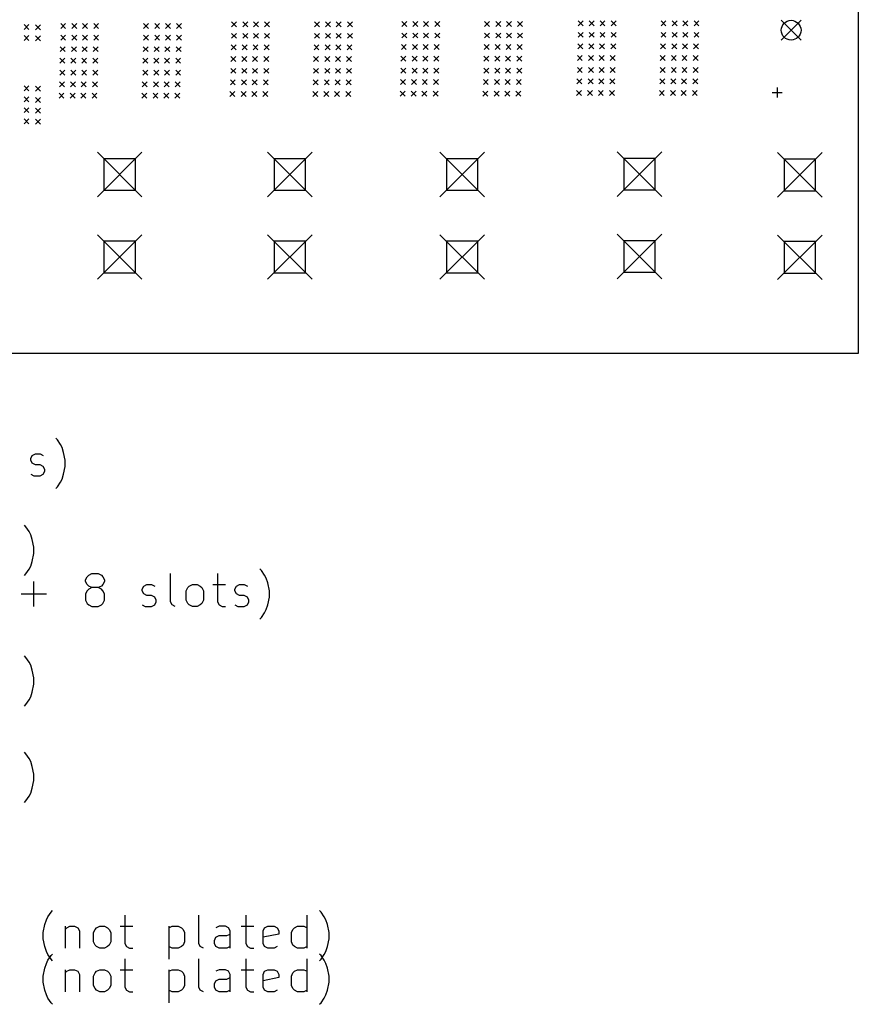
# Model space of a CAD drawing. Extents: x 148 to 250, y -219 to -100.
# Tile 6 of 8: x 199 to 250, y -219 to -160. Entities that reach past the tile are written whole.
import ezdxf

# ---------------------------------------------------------------- set-up
doc = ezdxf.new("R2010")
doc.units = 0
doc.layers.add('BLACK', color=7, linetype='CONTINUOUS')

msp = doc.modelspace()

# ---------------------------------------------------------------- linework, layer by layer
at = {"layer": 'BLACK', "linetype": 'CONTINUOUS'}
for p, q in [((250, -100), (250, -180)), ((201.625, -160), (201.925, -160.3)), ((201.925, -160), (201.625, -160.3)), ((202.3, -160), (202.6, -160.3)), ((202.6, -160), (202.3, -160.3)), ((202.95, -160), (203.25, -160.3)), ((203.25, -160), (202.95, -160.3)), ((203.625, -160), (203.925, -160.3)), ((203.925, -160), (203.625, -160.3)), ((206.65, -160), (206.95, -160.3)), ((206.95, -160), (206.65, -160.3)), ((207.325, -160), (207.625, -160.3)), ((207.625, -160), (207.325, -160.3)), ((207.975, -160), (208.275, -160.3)), ((208.275, -160), (207.975, -160.3)), ((208.65, -160), (208.95, -160.3)), ((208.95, -160), (208.65, -160.3)), ((211.99, -159.89), (212.29, -160.19)), ((212.29, -159.89), (211.99, -160.19)), ((212.665, -159.89), (212.965, -160.19)), ((212.965, -159.89), (212.665, -160.19)), ((213.315, -159.89), (213.615, -160.19)), ((213.615, -159.89), (213.315, -160.19)), ((213.99, -159.89), (214.29, -160.19)), ((214.29, -159.89), (213.99, -160.19)), ((217.015, -159.89), (217.315, -160.19)), ((217.315, -159.89), (217.015, -160.19)), ((217.69, -159.89), (217.99, -160.19)), ((217.99, -159.89), (217.69, -160.19)), ((218.34, -159.89), (218.64, -160.19)), ((218.64, -159.89), (218.34, -160.19)), ((219.015, -159.89), (219.315, -160.19)), ((219.315, -159.89), (219.015, -160.19)), ((222.31, -159.87), (222.61, -160.17)), ((222.61, -159.87), (222.31, -160.17)), ((222.985, -159.87), (223.285, -160.17)), ((223.285, -159.87), (222.985, -160.17)), ((223.635, -159.87), (223.935, -160.17)), ((223.935, -159.87), (223.635, -160.17)), ((224.31, -159.87), (224.61, -160.17)), ((224.61, -159.87), (224.31, -160.17)), ((227.335, -159.87), (227.635, -160.17)), ((227.635, -159.87), (227.335, -160.17)), ((228.01, -159.87), (228.31, -160.17)), ((228.31, -159.87), (228.01, -160.17)), ((228.66, -159.87), (228.96, -160.17)), ((228.96, -159.87), (228.66, -160.17)), ((229.335, -159.87), (229.635, -160.17)), ((229.635, -159.87), (229.335, -160.17)), ((233.01, -159.83), (233.31, -160.13)), ((233.31, -159.83), (233.01, -160.13)), ((233.685, -159.83), (233.985, -160.13)), ((233.985, -159.83), (233.685, -160.13)), ((234.335, -159.83), (234.635, -160.13)), ((234.635, -159.83), (234.335, -160.13)), ((235.01, -159.83), (235.31, -160.13)), ((235.31, -159.83), (235.01, -160.13)), ((238.035, -159.83), (238.335, -160.13)), ((238.335, -159.83), (238.035, -160.13)), ((238.71, -159.83), (239.01, -160.13)), ((239.01, -159.83), (238.71, -160.13)), ((239.36, -159.83), (239.66, -160.13)), ((239.66, -159.83), (239.36, -160.13)), ((240.035, -159.83), (240.335, -160.13)), ((240.335, -159.83), (240.035, -160.13)), ((245.325, -159.8), (246.525, -161)), ((246.525, -159.8), (245.325, -161)), ((199.4, -160.05), (199.7, -160.35)), ((199.7, -160.05), (199.4, -160.35)), ((200.1, -160.075), (200.4, -160.375)), ((200.4, -160.075), (200.1, -160.375)), ((211.99, -160.59), (212.29, -160.89)), ((212.29, -160.59), (211.99, -160.89)), ((212.665, -160.59), (212.965, -160.89)), ((212.965, -160.59), (212.665, -160.89)), ((213.315, -160.59), (213.615, -160.89)), ((213.615, -160.59), (213.315, -160.89)), ((213.99, -160.59), (214.29, -160.89)), ((214.29, -160.59), (213.99, -160.89)), ((217.015, -160.59), (217.315, -160.89)), ((217.315, -160.59), (217.015, -160.89)), ((217.69, -160.59), (217.99, -160.89)), ((217.99, -160.59), (217.69, -160.89)), ((218.34, -160.59), (218.64, -160.89)), ((218.64, -160.59), (218.34, -160.89)), ((219.015, -160.59), (219.315, -160.89)), ((219.315, -160.59), (219.015, -160.89)), ((222.31, -160.57), (222.61, -160.87)), ((222.61, -160.57), (222.31, -160.87)), ((222.985, -160.57), (223.285, -160.87)), ((223.285, -160.57), (222.985, -160.87)), ((223.635, -160.57), (223.935, -160.87)), ((223.935, -160.57), (223.635, -160.87)), ((224.31, -160.57), (224.61, -160.87)), ((224.61, -160.57), (224.31, -160.87)), ((227.335, -160.57), (227.635, -160.87)), ((227.635, -160.57), (227.335, -160.87)), ((228.01, -160.57), (228.31, -160.87)), ((228.31, -160.57), (228.01, -160.87)), ((228.66, -160.57), (228.96, -160.87)), ((228.96, -160.57), (228.66, -160.87)), ((229.335, -160.57), (229.635, -160.87)), ((229.635, -160.57), (229.335, -160.87)), ((233.01, -160.53), (233.31, -160.83)), ((233.31, -160.53), (233.01, -160.83)), ((233.685, -160.53), (233.985, -160.83)), ((233.985, -160.53), (233.685, -160.83)), ((234.335, -160.53), (234.635, -160.83)), ((234.635, -160.53), (234.335, -160.83)), ((235.01, -160.53), (235.31, -160.83)), ((235.31, -160.53), (235.01, -160.83)), ((238.035, -160.53), (238.335, -160.83)), ((238.335, -160.53), (238.035, -160.83)), ((238.71, -160.53), (239.01, -160.83)), ((239.01, -160.53), (238.71, -160.83)), ((239.36, -160.53), (239.66, -160.83)), ((239.66, -160.53), (239.36, -160.83)), ((240.035, -160.53), (240.335, -160.83)), ((240.335, -160.53), (240.035, -160.83)), ((199.4, -160.725), (199.7, -161.025)), ((199.7, -160.725), (199.4, -161.025)), ((200.1, -160.75), (200.4, -161.05)), ((200.4, -160.75), (200.1, -161.05)), ((201.625, -160.7), (201.925, -161)), ((201.925, -160.7), (201.625, -161)), ((202.3, -160.7), (202.6, -161)), ((202.6, -160.7), (202.3, -161)), ((202.95, -160.7), (203.25, -161)), ((203.25, -160.7), (202.95, -161)), ((203.625, -160.7), (203.925, -161)), ((203.925, -160.7), (203.625, -161)), ((206.65, -160.7), (206.95, -161)), ((206.95, -160.7), (206.65, -161)), ((207.325, -160.7), (207.625, -161)), ((207.625, -160.7), (207.325, -161)), ((207.975, -160.7), (208.275, -161)), ((208.275, -160.7), (207.975, -161)), ((208.65, -160.7), (208.95, -161)), ((208.95, -160.7), (208.65, -161)), ((201.6, -161.4), (201.9, -161.7)), ((201.9, -161.4), (201.6, -161.7)), ((202.275, -161.4), (202.575, -161.7)), ((202.575, -161.4), (202.275, -161.7)), ((202.925, -161.4), (203.225, -161.7)), ((203.225, -161.4), (202.925, -161.7)), ((203.6, -161.4), (203.9, -161.7)), ((203.9, -161.4), (203.6, -161.7)), ((206.625, -161.4), (206.925, -161.7)), ((206.925, -161.4), (206.625, -161.7)), ((207.3, -161.4), (207.6, -161.7)), ((207.6, -161.4), (207.3, -161.7)), ((207.95, -161.4), (208.25, -161.7)), ((208.25, -161.4), (207.95, -161.7)), ((208.625, -161.4), (208.925, -161.7)), ((208.925, -161.4), (208.625, -161.7)), ((211.965, -161.29), (212.265, -161.59)), ((212.265, -161.29), (211.965, -161.59)), ((212.64, -161.29), (212.94, -161.59)), ((212.94, -161.29), (212.64, -161.59)), ((213.29, -161.29), (213.59, -161.59)), ((213.59, -161.29), (213.29, -161.59)), ((213.965, -161.29), (214.265, -161.59)), ((214.265, -161.29), (213.965, -161.59)), ((216.99, -161.29), (217.29, -161.59)), ((217.29, -161.29), (216.99, -161.59)), ((217.665, -161.29), (217.965, -161.59)), ((217.965, -161.29), (217.665, -161.59)), ((218.315, -161.29), (218.615, -161.59)), ((218.615, -161.29), (218.315, -161.59)), ((218.99, -161.29), (219.29, -161.59)), ((219.29, -161.29), (218.99, -161.59)), ((222.285, -161.27), (222.585, -161.57)), ((222.585, -161.27), (222.285, -161.57)), ((222.96, -161.27), (223.26, -161.57)), ((223.26, -161.27), (222.96, -161.57)), ((223.61, -161.27), (223.91, -161.57)), ((223.91, -161.27), (223.61, -161.57)), ((224.285, -161.27), (224.585, -161.57)), ((224.585, -161.27), (224.285, -161.57)), ((227.31, -161.27), (227.61, -161.57)), ((227.61, -161.27), (227.31, -161.57)), ((227.985, -161.27), (228.285, -161.57)), ((228.285, -161.27), (227.985, -161.57)), ((228.635, -161.27), (228.935, -161.57)), ((228.935, -161.27), (228.635, -161.57)), ((229.31, -161.27), (229.61, -161.57)), ((229.61, -161.27), (229.31, -161.57)), ((232.985, -161.23), (233.285, -161.53)), ((233.285, -161.23), (232.985, -161.53)), ((233.66, -161.23), (233.96, -161.53)), ((233.96, -161.23), (233.66, -161.53)), ((234.31, -161.23), (234.61, -161.53)), ((234.61, -161.23), (234.31, -161.53)), ((234.985, -161.23), (235.285, -161.53)), ((235.285, -161.23), (234.985, -161.53)), ((238.01, -161.23), (238.31, -161.53)), ((238.31, -161.23), (238.01, -161.53)), ((238.685, -161.23), (238.985, -161.53)), ((238.985, -161.23), (238.685, -161.53)), ((239.335, -161.23), (239.635, -161.53)), ((239.635, -161.23), (239.335, -161.53)), ((240.01, -161.23), (240.31, -161.53)), ((240.31, -161.23), (240.01, -161.53)), ((201.575, -162.1), (201.875, -162.4)), ((201.875, -162.1), (201.575, -162.4)), ((202.25, -162.1), (202.55, -162.4)), ((202.55, -162.1), (202.25, -162.4)), ((202.9, -162.1), (203.2, -162.4)), ((203.2, -162.1), (202.9, -162.4)), ((203.575, -162.1), (203.875, -162.4)), ((203.875, -162.1), (203.575, -162.4)), ((206.6, -162.1), (206.9, -162.4)), ((206.9, -162.1), (206.6, -162.4)), ((207.275, -162.1), (207.575, -162.4)), ((207.575, -162.1), (207.275, -162.4)), ((207.925, -162.1), (208.225, -162.4)), ((208.225, -162.1), (207.925, -162.4)), ((208.6, -162.1), (208.9, -162.4)), ((208.9, -162.1), (208.6, -162.4)), ((211.94, -161.99), (212.24, -162.29)), ((212.24, -161.99), (211.94, -162.29)), ((212.615, -161.99), (212.915, -162.29)), ((212.915, -161.99), (212.615, -162.29)), ((213.265, -161.99), (213.565, -162.29)), ((213.565, -161.99), (213.265, -162.29)), ((213.94, -161.99), (214.24, -162.29)), ((214.24, -161.99), (213.94, -162.29)), ((216.965, -161.99), (217.265, -162.29)), ((217.265, -161.99), (216.965, -162.29)), ((217.64, -161.99), (217.94, -162.29)), ((217.94, -161.99), (217.64, -162.29)), ((218.29, -161.99), (218.59, -162.29)), ((218.59, -161.99), (218.29, -162.29)), ((218.965, -161.99), (219.265, -162.29)), ((219.265, -161.99), (218.965, -162.29)), ((222.26, -161.97), (222.56, -162.27)), ((222.56, -161.97), (222.26, -162.27)), ((222.935, -161.97), (223.235, -162.27)), ((223.235, -161.97), (222.935, -162.27)), ((223.585, -161.97), (223.885, -162.27)), ((223.885, -161.97), (223.585, -162.27)), ((224.26, -161.97), (224.56, -162.27)), ((224.56, -161.97), (224.26, -162.27)), ((227.285, -161.97), (227.585, -162.27)), ((227.585, -161.97), (227.285, -162.27)), ((227.96, -161.97), (228.26, -162.27)), ((228.26, -161.97), (227.96, -162.27)), ((228.61, -161.97), (228.91, -162.27)), ((228.91, -161.97), (228.61, -162.27)), ((229.285, -161.97), (229.585, -162.27)), ((229.585, -161.97), (229.285, -162.27)), ((232.96, -161.93), (233.26, -162.23)), ((233.26, -161.93), (232.96, -162.23)), ((233.635, -161.93), (233.935, -162.23)), ((233.935, -161.93), (233.635, -162.23)), ((234.285, -161.93), (234.585, -162.23)), ((234.585, -161.93), (234.285, -162.23)), ((234.96, -161.93), (235.26, -162.23)), ((235.26, -161.93), (234.96, -162.23)), ((237.985, -161.93), (238.285, -162.23)), ((238.285, -161.93), (237.985, -162.23)), ((238.66, -161.93), (238.96, -162.23)), ((238.96, -161.93), (238.66, -162.23)), ((239.31, -161.93), (239.61, -162.23)), ((239.61, -161.93), (239.31, -162.23)), ((239.985, -161.93), (240.285, -162.23)), ((240.285, -161.93), (239.985, -162.23)), ((201.575, -162.825), (201.875, -163.125)), ((201.875, -162.825), (201.575, -163.125)), ((202.25, -162.825), (202.55, -163.125)), ((202.55, -162.825), (202.25, -163.125)), ((202.9, -162.825), (203.2, -163.125)), ((203.2, -162.825), (202.9, -163.125)), ((203.575, -162.825), (203.875, -163.125)), ((203.875, -162.825), (203.575, -163.125)), ((206.6, -162.825), (206.9, -163.125)), ((206.9, -162.825), (206.6, -163.125)), ((207.275, -162.825), (207.575, -163.125)), ((207.575, -162.825), (207.275, -163.125)), ((207.925, -162.825), (208.225, -163.125)), ((208.225, -162.825), (207.925, -163.125)), ((208.6, -162.825), (208.9, -163.125)), ((208.9, -162.825), (208.6, -163.125)), ((211.94, -162.715), (212.24, -163.015)), ((212.24, -162.715), (211.94, -163.015)), ((212.615, -162.715), (212.915, -163.015)), ((212.915, -162.715), (212.615, -163.015)), ((213.265, -162.715), (213.565, -163.015)), ((213.565, -162.715), (213.265, -163.015)), ((213.94, -162.715), (214.24, -163.015)), ((214.24, -162.715), (213.94, -163.015)), ((216.965, -162.715), (217.265, -163.015)), ((217.265, -162.715), (216.965, -163.015)), ((217.64, -162.715), (217.94, -163.015)), ((217.94, -162.715), (217.64, -163.015)), ((218.29, -162.715), (218.59, -163.015)), ((218.59, -162.715), (218.29, -163.015)), ((218.965, -162.715), (219.265, -163.015)), ((219.265, -162.715), (218.965, -163.015)), ((222.26, -162.695), (222.56, -162.995)), ((222.56, -162.695), (222.26, -162.995)), ((222.935, -162.695), (223.235, -162.995)), ((223.235, -162.695), (222.935, -162.995)), ((223.585, -162.695), (223.885, -162.995)), ((223.885, -162.695), (223.585, -162.995)), ((224.26, -162.695), (224.56, -162.995)), ((224.56, -162.695), (224.26, -162.995)), ((227.285, -162.695), (227.585, -162.995)), ((227.585, -162.695), (227.285, -162.995)), ((227.96, -162.695), (228.26, -162.995)), ((228.26, -162.695), (227.96, -162.995)), ((228.61, -162.695), (228.91, -162.995)), ((228.91, -162.695), (228.61, -162.995)), ((229.285, -162.695), (229.585, -162.995)), ((229.585, -162.695), (229.285, -162.995)), ((232.96, -162.655), (233.26, -162.955)), ((233.26, -162.655), (232.96, -162.955)), ((233.635, -162.655), (233.935, -162.955)), ((233.935, -162.655), (233.635, -162.955)), ((234.285, -162.655), (234.585, -162.955)), ((234.585, -162.655), (234.285, -162.955)), ((234.96, -162.655), (235.26, -162.955)), ((235.26, -162.655), (234.96, -162.955)), ((237.985, -162.655), (238.285, -162.955)), ((238.285, -162.655), (237.985, -162.955)), ((238.66, -162.655), (238.96, -162.955)), ((238.96, -162.655), (238.66, -162.955)), ((239.31, -162.655), (239.61, -162.955)), ((239.61, -162.655), (239.31, -162.955)), ((239.985, -162.655), (240.285, -162.955)), ((240.285, -162.655), (239.985, -162.955)), ((201.55, -163.525), (201.85, -163.825)), ((201.85, -163.525), (201.55, -163.825)), ((202.225, -163.525), (202.525, -163.825)), ((202.525, -163.525), (202.225, -163.825)), ((202.875, -163.525), (203.175, -163.825)), ((203.175, -163.525), (202.875, -163.825)), ((203.55, -163.525), (203.85, -163.825)), ((203.85, -163.525), (203.55, -163.825)), ((206.575, -163.525), (206.875, -163.825)), ((206.875, -163.525), (206.575, -163.825)), ((207.25, -163.525), (207.55, -163.825)), ((207.55, -163.525), (207.25, -163.825)), ((207.9, -163.525), (208.2, -163.825)), ((208.2, -163.525), (207.9, -163.825)), ((208.575, -163.525), (208.875, -163.825)), ((208.875, -163.525), (208.575, -163.825)), ((211.915, -163.415), (212.215, -163.715)), ((212.215, -163.415), (211.915, -163.715)), ((212.59, -163.415), (212.89, -163.715)), ((212.89, -163.415), (212.59, -163.715)), ((213.24, -163.415), (213.54, -163.715)), ((213.54, -163.415), (213.24, -163.715)), ((213.915, -163.415), (214.215, -163.715)), ((214.215, -163.415), (213.915, -163.715)), ((216.94, -163.415), (217.24, -163.715)), ((217.24, -163.415), (216.94, -163.715)), ((217.615, -163.415), (217.915, -163.715)), ((217.915, -163.415), (217.615, -163.715)), ((218.265, -163.415), (218.565, -163.715)), ((218.565, -163.415), (218.265, -163.715)), ((218.94, -163.415), (219.24, -163.715)), ((219.24, -163.415), (218.94, -163.715)), ((222.235, -163.395), (222.535, -163.695)), ((222.535, -163.395), (222.235, -163.695)), ((222.91, -163.395), (223.21, -163.695)), ((223.21, -163.395), (222.91, -163.695)), ((223.56, -163.395), (223.86, -163.695)), ((223.86, -163.395), (223.56, -163.695)), ((224.235, -163.395), (224.535, -163.695)), ((224.535, -163.395), (224.235, -163.695)), ((227.26, -163.395), (227.56, -163.695)), ((227.56, -163.395), (227.26, -163.695)), ((227.935, -163.395), (228.235, -163.695)), ((228.235, -163.395), (227.935, -163.695)), ((228.585, -163.395), (228.885, -163.695)), ((228.885, -163.395), (228.585, -163.695)), ((229.26, -163.395), (229.56, -163.695)), ((229.56, -163.395), (229.26, -163.695)), ((232.935, -163.355), (233.235, -163.655)), ((233.235, -163.355), (232.935, -163.655)), ((233.61, -163.355), (233.91, -163.655)), ((233.91, -163.355), (233.61, -163.655)), ((234.26, -163.355), (234.56, -163.655)), ((234.56, -163.355), (234.26, -163.655)), ((234.935, -163.355), (235.235, -163.655)), ((235.235, -163.355), (234.935, -163.655)), ((237.96, -163.355), (238.26, -163.655)), ((238.26, -163.355), (237.96, -163.655)), ((238.635, -163.355), (238.935, -163.655)), ((238.935, -163.355), (238.635, -163.655)), ((239.285, -163.355), (239.585, -163.655)), ((239.585, -163.355), (239.285, -163.655)), ((239.96, -163.355), (240.26, -163.655)), ((240.26, -163.355), (239.96, -163.655)), ((199.4, -163.775), (199.7, -164.075)), ((199.7, -163.775), (199.4, -164.075)), ((200.1, -163.8), (200.4, -164.1)), ((200.4, -163.8), (200.1, -164.1)), ((211.89, -164.115), (212.19, -164.415)), ((212.19, -164.115), (211.89, -164.415)), ((212.565, -164.115), (212.865, -164.415)), ((212.865, -164.115), (212.565, -164.415)), ((213.215, -164.115), (213.515, -164.415)), ((213.515, -164.115), (213.215, -164.415)), ((213.89, -164.115), (214.19, -164.415)), ((214.19, -164.115), (213.89, -164.415)), ((216.915, -164.115), (217.215, -164.415)), ((217.215, -164.115), (216.915, -164.415)), ((217.59, -164.115), (217.89, -164.415)), ((217.89, -164.115), (217.59, -164.415)), ((218.24, -164.115), (218.54, -164.415)), ((218.54, -164.115), (218.24, -164.415)), ((218.915, -164.115), (219.215, -164.415)), ((219.215, -164.115), (218.915, -164.415)), ((222.21, -164.095), (222.51, -164.395)), ((222.51, -164.095), (222.21, -164.395)), ((222.885, -164.095), (223.185, -164.395)), ((223.185, -164.095), (222.885, -164.395)), ((223.535, -164.095), (223.835, -164.395)), ((223.835, -164.095), (223.535, -164.395)), ((224.21, -164.095), (224.51, -164.395)), ((224.51, -164.095), (224.21, -164.395)), ((227.235, -164.095), (227.535, -164.395)), ((227.535, -164.095), (227.235, -164.395)), ((227.91, -164.095), (228.21, -164.395)), ((228.21, -164.095), (227.91, -164.395)), ((228.56, -164.095), (228.86, -164.395)), ((228.86, -164.095), (228.56, -164.395)), ((229.235, -164.095), (229.535, -164.395)), ((229.535, -164.095), (229.235, -164.395)), ((232.91, -164.055), (233.21, -164.355)), ((233.21, -164.055), (232.91, -164.355)), ((233.585, -164.055), (233.885, -164.355)), ((233.885, -164.055), (233.585, -164.355)), ((234.235, -164.055), (234.535, -164.355)), ((234.535, -164.055), (234.235, -164.355)), ((234.91, -164.055), (235.21, -164.355)), ((235.21, -164.055), (234.91, -164.355)), ((237.935, -164.055), (238.235, -164.355)), ((238.235, -164.055), (237.935, -164.355)), ((238.61, -164.055), (238.91, -164.355)), ((238.91, -164.055), (238.61, -164.355)), ((239.26, -164.055), (239.56, -164.355)), ((239.56, -164.055), (239.26, -164.355)), ((239.935, -164.055), (240.235, -164.355)), ((240.235, -164.055), (239.935, -164.355)), ((244.775, -164.175), (245.375, -164.175)), ((245.075, -163.875), (245.075, -164.475)), ((199.4, -164.45), (199.7, -164.75)), ((199.7, -164.45), (199.4, -164.75)), ((200.1, -164.475), (200.4, -164.775)), ((200.4, -164.475), (200.1, -164.775)), ((201.525, -164.225), (201.825, -164.525)), ((201.825, -164.225), (201.525, -164.525)), ((202.2, -164.225), (202.5, -164.525)), ((202.5, -164.225), (202.2, -164.525)), ((202.85, -164.225), (203.15, -164.525)), ((203.15, -164.225), (202.85, -164.525)), ((203.525, -164.225), (203.825, -164.525)), ((203.825, -164.225), (203.525, -164.525)), ((206.55, -164.225), (206.85, -164.525)), ((206.85, -164.225), (206.55, -164.525)), ((207.225, -164.225), (207.525, -164.525)), ((207.525, -164.225), (207.225, -164.525)), ((207.875, -164.225), (208.175, -164.525)), ((208.175, -164.225), (207.875, -164.525)), ((208.55, -164.225), (208.85, -164.525)), ((208.85, -164.225), (208.55, -164.525)), ((199.4, -165.1), (199.7, -165.4)), ((199.7, -165.1), (199.4, -165.4)), ((200.1, -165.125), (200.4, -165.425)), ((200.4, -165.125), (200.1, -165.425)), ((199.4, -165.775), (199.7, -166.075)), ((199.7, -165.775), (199.4, -166.075)), ((200.1, -165.8), (200.4, -166.1)), ((200.4, -165.8), (200.1, -166.1)), ((203.85, -167.8), (206.55, -170.5)), ((206.55, -167.8), (203.85, -170.5)), ((206.155, -168.195), (204.245, -168.195)), ((204.245, -168.195), (204.245, -170.105)), ((206.155, -170.105), (206.155, -168.195)), ((214.175, -167.8), (216.875, -170.5)), ((216.875, -167.8), (214.175, -170.5)), ((216.48, -168.195), (214.57, -168.195)), ((214.57, -168.195), (214.57, -170.105)), ((216.48, -170.105), (216.48, -168.195)), ((224.625, -167.8), (227.325, -170.5)), ((227.325, -167.8), (224.625, -170.5)), ((226.93, -168.195), (225.02, -168.195)), ((225.02, -168.195), (225.02, -170.105)), ((226.93, -170.105), (226.93, -168.195)), ((235.375, -167.775), (238.075, -170.475)), ((238.075, -167.775), (235.375, -170.475)), ((237.68, -168.17), (235.77, -168.17)), ((235.77, -168.17), (235.77, -170.08)), ((237.68, -170.08), (237.68, -168.17)), ((245.1, -167.825), (247.8, -170.525)), ((247.8, -167.825), (245.1, -170.525)), ((247.405, -168.22), (245.495, -168.22)), ((245.495, -168.22), (245.495, -170.13)), ((247.405, -170.13), (247.405, -168.22)), ((204.245, -170.105), (206.155, -170.105)), ((214.57, -170.105), (216.48, -170.105)), ((225.02, -170.105), (226.93, -170.105)), ((235.77, -170.08), (237.68, -170.08)), ((245.495, -170.13), (247.405, -170.13)), ((203.85, -172.8), (206.55, -175.5)), ((206.55, -172.8), (203.85, -175.5)), ((214.175, -172.8), (216.875, -175.5)), ((216.875, -172.8), (214.175, -175.5)), ((224.625, -172.8), (227.325, -175.5)), ((227.325, -172.8), (224.625, -175.5)), ((235.375, -172.775), (238.075, -175.475)), ((238.075, -172.775), (235.375, -175.475)), ((245.1, -172.825), (247.8, -175.525)), ((247.8, -172.825), (245.1, -175.525)), ((206.155, -173.195), (204.245, -173.195)), ((204.245, -173.195), (204.245, -175.105)), ((206.155, -175.105), (206.155, -173.195)), ((216.48, -173.195), (214.57, -173.195)), ((214.57, -173.195), (214.57, -175.105)), ((216.48, -175.105), (216.48, -173.195)), ((226.93, -173.195), (225.02, -173.195)), ((225.02, -173.195), (225.02, -175.105)), ((226.93, -175.105), (226.93, -173.195)), ((237.68, -173.17), (235.77, -173.17)), ((235.77, -173.17), (235.77, -175.08)), ((237.68, -175.08), (237.68, -173.17)), ((247.405, -173.22), (245.495, -173.22)), ((245.495, -173.22), (245.495, -175.13)), ((247.405, -175.13), (247.405, -173.22)), ((204.245, -175.105), (206.155, -175.105)), ((214.57, -175.105), (216.48, -175.105)), ((225.02, -175.105), (226.93, -175.105)), ((235.77, -175.08), (237.68, -175.08)), ((245.495, -175.13), (247.405, -175.13)), ((250, -180), (150, -180)), ((201.424, -185.235), (201.329, -185.14)), ((201.614, -185.52), (201.424, -185.235)), ((201.71, -185.711), (201.614, -185.52)), ((199.805, -186.378), (199.9, -186.187)), ((199.9, -186.187), (200.09, -186.092)), ((200.09, -186.092), (200.376, -186.092)), ((200.376, -186.092), (200.567, -186.187)), ((201.805, -185.997), (201.71, -185.711)), ((201.9, -186.473), (201.805, -185.997)), ((199.805, -186.473), (199.805, -186.378)), ((199.9, -186.663), (199.805, -186.473)), ((200.09, -186.759), (199.9, -186.663)), ((200.376, -186.759), (200.09, -186.759)), ((200.567, -186.854), (200.376, -186.759)), ((200.662, -187.044), (200.567, -186.854)), ((201.805, -187.33), (201.9, -186.854)), ((201.9, -186.854), (201.9, -186.473)), ((199.805, -187.33), (199.995, -187.425)), ((199.995, -187.425), (200.376, -187.425)), ((200.376, -187.425), (200.567, -187.33)), ((200.567, -187.33), (200.662, -187.14)), ((200.662, -187.14), (200.662, -187.044)), ((201.71, -187.616), (201.805, -187.33)), ((201.424, -188.092), (201.614, -187.806)), ((201.614, -187.806), (201.71, -187.616)), ((201.329, -188.187), (201.424, -188.092)), ((199.519, -190.515), (199.424, -190.42)), ((199.71, -190.8), (199.519, -190.515)), ((199.805, -190.991), (199.71, -190.8)), ((199.9, -191.277), (199.805, -190.991)), ((199.995, -191.753), (199.9, -191.277)), ((199.9, -192.61), (199.995, -192.134)), ((199.995, -192.134), (199.995, -191.753)), ((199.805, -192.896), (199.9, -192.61)), ((199.424, -193.467), (199.519, -193.372)), ((199.519, -193.372), (199.71, -193.086)), ((199.71, -193.086), (199.805, -192.896)), ((203.233, -193.536), (203.329, -193.44)), ((203.329, -193.44), (203.519, -193.345)), ((203.519, -193.345), (203.9, -193.345)), ((203.9, -193.345), (204.09, -193.44)), ((204.09, -193.44), (204.186, -193.536)), ((208.281, -195.06), (208.281, -193.345)), ((211.138, -193.345), (211.138, -195.06)), ((213.805, -193.155), (213.71, -193.06)), ((213.995, -193.44), (213.805, -193.155)), ((214.09, -193.631), (213.995, -193.44)), ((199.995, -195.345), (199.995, -193.821)), ((203.138, -193.726), (203.233, -193.536)), ((203.138, -193.821), (203.138, -193.726)), ((203.233, -194.012), (203.138, -193.821)), ((203.329, -194.107), (203.233, -194.012)), ((204.186, -194.012), (204.09, -194.107)), ((204.186, -193.536), (204.281, -193.726)), ((204.281, -193.821), (204.186, -194.012)), ((204.281, -193.726), (204.281, -193.821)), ((206.662, -194.107), (206.852, -194.012)), ((206.852, -194.012), (207.138, -194.012)), ((207.138, -194.012), (207.329, -194.107)), ((209.424, -194.107), (209.614, -194.012)), ((209.614, -194.012), (209.9, -194.012)), ((209.9, -194.012), (210.09, -194.107)), ((210.852, -194.012), (211.614, -194.012)), ((212.281, -194.107), (212.471, -194.012)), ((212.471, -194.012), (212.757, -194.012)), ((212.757, -194.012), (212.948, -194.107)), ((214.186, -193.917), (214.09, -193.631)), ((214.281, -194.393), (214.186, -193.917)), ((199.233, -194.583), (200.757, -194.583)), ((203.233, -194.393), (203.138, -194.583)), ((203.138, -194.583), (203.138, -194.964)), ((203.329, -194.298), (203.233, -194.393)), ((203.519, -194.202), (203.329, -194.107)), ((203.519, -194.202), (203.329, -194.298)), ((203.9, -194.202), (203.519, -194.202)), ((204.09, -194.107), (203.9, -194.202)), ((204.09, -194.298), (203.9, -194.202)), ((204.186, -194.393), (204.09, -194.298)), ((204.281, -194.583), (204.186, -194.393)), ((204.281, -194.964), (204.281, -194.583)), ((206.567, -194.298), (206.662, -194.107)), ((206.567, -194.393), (206.567, -194.298)), ((206.662, -194.583), (206.567, -194.393)), ((206.852, -194.679), (206.662, -194.583)), ((209.233, -194.393), (209.329, -194.202)), ((209.233, -194.964), (209.233, -194.393)), ((209.329, -194.202), (209.424, -194.107)), ((210.09, -194.107), (210.186, -194.202)), ((210.186, -194.202), (210.281, -194.393)), ((210.281, -194.393), (210.281, -194.964)), ((212.186, -194.298), (212.281, -194.107)), ((212.186, -194.393), (212.186, -194.298)), ((212.281, -194.583), (212.186, -194.393)), ((212.471, -194.679), (212.281, -194.583)), ((214.281, -194.774), (214.281, -194.393)), ((203.138, -194.964), (203.233, -195.155)), ((203.233, -195.155), (203.329, -195.25)), ((204.09, -195.25), (204.186, -195.155)), ((204.186, -195.155), (204.281, -194.964)), ((207.138, -194.679), (206.852, -194.679)), ((207.329, -194.774), (207.138, -194.679)), ((207.424, -194.964), (207.329, -194.774)), ((207.329, -195.25), (207.424, -195.06)), ((207.424, -195.06), (207.424, -194.964)), ((208.376, -195.25), (208.281, -195.06)), ((209.329, -195.155), (209.233, -194.964)), ((209.424, -195.25), (209.329, -195.155)), ((210.186, -195.155), (210.09, -195.25)), ((210.281, -194.964), (210.186, -195.155)), ((211.138, -195.06), (211.233, -195.25)), ((212.757, -194.679), (212.471, -194.679)), ((212.948, -194.774), (212.757, -194.679)), ((213.043, -194.964), (212.948, -194.774)), ((212.948, -195.25), (213.043, -195.06)), ((213.043, -195.06), (213.043, -194.964)), ((214.186, -195.25), (214.281, -194.774)), ((203.329, -195.25), (203.519, -195.345)), ((203.519, -195.345), (203.9, -195.345)), ((203.9, -195.345), (204.09, -195.25)), ((206.567, -195.25), (206.757, -195.345)), ((206.757, -195.345), (207.138, -195.345)), ((207.138, -195.345), (207.329, -195.25)), ((208.567, -195.345), (208.376, -195.25)), ((209.614, -195.345), (209.424, -195.25)), ((209.9, -195.345), (209.614, -195.345)), ((210.09, -195.25), (209.9, -195.345)), ((211.233, -195.25), (211.424, -195.345)), ((211.424, -195.345), (211.614, -195.345)), ((212.186, -195.25), (212.376, -195.345)), ((212.376, -195.345), (212.757, -195.345)), ((212.757, -195.345), (212.948, -195.25)), ((213.805, -196.012), (213.995, -195.726)), ((213.995, -195.726), (214.09, -195.536)), ((214.09, -195.536), (214.186, -195.25)), ((213.71, -196.107), (213.805, -196.012)), ((199.519, -198.435), (199.424, -198.34)), ((199.71, -198.72), (199.519, -198.435)), ((199.805, -198.911), (199.71, -198.72)), ((199.9, -199.197), (199.805, -198.911)), ((199.995, -199.673), (199.9, -199.197)), ((199.995, -200.054), (199.995, -199.673)), ((199.805, -200.816), (199.9, -200.53)), ((199.9, -200.53), (199.995, -200.054)), ((199.519, -201.292), (199.71, -201.006)), ((199.71, -201.006), (199.805, -200.816)), ((199.424, -201.387), (199.519, -201.292)), ((199.519, -204.275), (199.424, -204.18)), ((199.71, -204.56), (199.519, -204.275)), ((199.805, -204.751), (199.71, -204.56)), ((199.9, -205.037), (199.805, -204.751)), ((199.995, -205.513), (199.9, -205.037)), ((199.9, -206.37), (199.995, -205.894)), ((199.995, -205.894), (199.995, -205.513)), ((199.805, -206.656), (199.9, -206.37)), ((199.424, -207.227), (199.519, -207.132)), ((199.519, -207.132), (199.71, -206.846)), ((199.71, -206.846), (199.805, -206.656)), ((200.757, -214.351), (200.852, -214.16)), ((200.852, -214.16), (201.043, -213.875)), ((201.043, -213.875), (201.138, -213.78)), ((205.519, -214.065), (205.519, -215.78)), ((209.995, -215.78), (209.995, -214.065)), ((212.852, -214.065), (212.852, -215.78)), ((216.567, -216.065), (216.567, -214.065)), ((217.424, -213.875), (217.329, -213.78)), ((217.614, -214.16), (217.424, -213.875)), ((217.71, -214.351), (217.614, -214.16)), ((200.567, -215.113), (200.662, -214.637)), ((200.662, -214.637), (200.757, -214.351)), ((201.9, -214.732), (201.9, -216.065)), ((201.9, -214.922), (201.995, -214.827)), ((201.995, -214.827), (202.186, -214.732)), ((202.186, -214.732), (202.471, -214.732)), ((202.471, -214.732), (202.662, -214.827)), ((202.662, -214.827), (202.757, -215.018)), ((203.614, -215.113), (203.71, -214.922)), ((203.71, -214.922), (203.805, -214.827)), ((203.805, -214.827), (203.995, -214.732)), ((203.995, -214.732), (204.281, -214.732)), ((204.281, -214.732), (204.471, -214.827)), ((204.471, -214.827), (204.567, -214.922)), ((204.567, -214.922), (204.662, -215.113)), ((205.233, -214.732), (205.995, -214.732)), ((208.186, -214.732), (208.186, -216.732)), ((208.186, -214.827), (208.376, -214.732)), ((208.376, -214.732), (208.757, -214.732)), ((208.757, -214.732), (208.948, -214.827)), ((208.948, -214.827), (209.043, -214.922)), ((209.043, -214.922), (209.138, -215.113)), ((211.233, -214.732), (211.043, -214.827)), ((211.614, -214.732), (211.233, -214.732)), ((211.805, -214.827), (211.614, -214.732)), ((211.9, -215.018), (211.805, -214.827)), ((212.567, -214.732), (213.329, -214.732)), ((213.9, -215.018), (213.995, -214.827)), ((213.995, -214.827), (214.186, -214.732)), ((214.186, -214.732), (214.567, -214.732)), ((214.567, -214.732), (214.757, -214.827)), ((214.757, -214.827), (214.852, -215.018)), ((215.614, -215.113), (215.71, -214.922)), ((215.71, -214.922), (215.805, -214.827)), ((215.805, -214.827), (215.995, -214.732)), ((215.995, -214.732), (216.376, -214.732)), ((216.376, -214.732), (216.567, -214.827)), ((217.805, -214.637), (217.71, -214.351)), ((217.9, -215.113), (217.805, -214.637)), ((200.567, -215.494), (200.567, -215.113)), ((200.662, -215.97), (200.567, -215.494)), ((202.757, -215.018), (202.757, -216.065)), ((203.614, -215.684), (203.614, -215.113)), ((204.662, -215.113), (204.662, -215.684)), ((209.138, -215.113), (209.138, -215.684)), ((210.948, -215.589), (211.043, -215.399)), ((211.043, -215.399), (211.233, -215.303)), ((211.233, -215.303), (211.71, -215.303)), ((211.71, -215.303), (211.9, -215.208)), ((211.9, -216.065), (211.9, -215.018)), ((213.9, -215.78), (213.9, -215.018)), ((214.852, -215.208), (213.9, -215.399)), ((214.852, -215.018), (214.852, -215.208)), ((215.614, -215.684), (215.614, -215.113)), ((217.805, -215.97), (217.9, -215.494)), ((217.9, -215.494), (217.9, -215.113)), ((200.757, -216.256), (200.662, -215.97)), ((203.71, -215.875), (203.614, -215.684)), ((203.805, -215.97), (203.71, -215.875)), ((203.995, -216.065), (203.805, -215.97)), ((204.281, -216.065), (203.995, -216.065)), ((204.471, -215.97), (204.281, -216.065)), ((204.567, -215.875), (204.471, -215.97)), ((204.662, -215.684), (204.567, -215.875)), ((205.519, -215.78), (205.614, -215.97)), ((205.614, -215.97), (205.805, -216.065)), ((205.805, -216.065), (205.995, -216.065)), ((208.376, -216.065), (208.186, -215.97)), ((208.757, -216.065), (208.376, -216.065)), ((208.948, -215.97), (208.757, -216.065)), ((209.043, -215.875), (208.948, -215.97)), ((209.138, -215.684), (209.043, -215.875)), ((210.09, -215.97), (209.995, -215.78)), ((210.281, -216.065), (210.09, -215.97)), ((210.948, -215.78), (210.948, -215.589)), ((211.043, -215.97), (210.948, -215.78)), ((211.233, -216.065), (211.043, -215.97)), ((211.71, -216.065), (211.233, -216.065)), ((211.9, -215.97), (211.71, -216.065)), ((212.852, -215.78), (212.948, -215.97)), ((212.948, -215.97), (213.138, -216.065)), ((213.138, -216.065), (213.329, -216.065)), ((213.995, -215.97), (213.9, -215.78)), ((214.186, -216.065), (213.995, -215.97)), ((214.567, -216.065), (214.186, -216.065)), ((214.757, -215.97), (214.567, -216.065)), ((215.71, -215.875), (215.614, -215.684)), ((215.805, -215.97), (215.71, -215.875)), ((215.995, -216.065), (215.805, -215.97)), ((216.376, -216.065), (215.995, -216.065)), ((216.567, -215.97), (216.376, -216.065)), ((217.71, -216.256), (217.805, -215.97)), ((200.852, -216.446), (200.757, -216.256)), ((201.043, -216.732), (200.852, -216.446)), ((200.852, -216.8), (201.043, -216.515)), ((201.043, -216.515), (201.138, -216.42)), ((205.519, -216.705), (205.519, -218.42)), ((209.995, -218.42), (209.995, -216.705)), ((212.852, -216.705), (212.852, -218.42)), ((216.567, -218.705), (216.567, -216.705)), ((217.424, -216.515), (217.329, -216.42)), ((217.424, -216.732), (217.614, -216.446)), ((217.614, -216.8), (217.424, -216.515)), ((217.614, -216.446), (217.71, -216.256)), ((200.567, -217.753), (200.662, -217.277)), ((200.662, -217.277), (200.757, -216.991)), ((200.757, -216.991), (200.852, -216.8)), ((201.138, -216.827), (201.043, -216.732)), ((217.329, -216.827), (217.424, -216.732)), ((217.71, -216.991), (217.614, -216.8)), ((217.805, -217.277), (217.71, -216.991)), ((217.9, -217.753), (217.805, -217.277)), ((200.567, -218.134), (200.567, -217.753)), ((201.9, -217.372), (201.9, -218.705)), ((201.9, -217.562), (201.995, -217.467)), ((201.995, -217.467), (202.186, -217.372)), ((202.186, -217.372), (202.471, -217.372)), ((202.471, -217.372), (202.662, -217.467)), ((202.662, -217.467), (202.757, -217.658)), ((202.757, -217.658), (202.757, -218.705)), ((203.614, -217.753), (203.71, -217.562)), ((203.614, -218.324), (203.614, -217.753)), ((203.71, -217.562), (203.805, -217.467)), ((203.805, -217.467), (203.995, -217.372)), ((203.995, -217.372), (204.281, -217.372)), ((204.281, -217.372), (204.471, -217.467)), ((204.471, -217.467), (204.567, -217.562)), ((204.567, -217.562), (204.662, -217.753)), ((204.662, -217.753), (204.662, -218.324)), ((205.233, -217.372), (205.995, -217.372)), ((208.186, -217.372), (208.186, -219.372)), ((208.186, -217.467), (208.376, -217.372)), ((208.376, -217.372), (208.757, -217.372)), ((208.757, -217.372), (208.948, -217.467)), ((208.948, -217.467), (209.043, -217.562)), ((209.043, -217.562), (209.138, -217.753)), ((209.138, -217.753), (209.138, -218.324)), ((211.233, -217.372), (211.043, -217.467)), ((211.614, -217.372), (211.233, -217.372)), ((211.805, -217.467), (211.614, -217.372)), ((211.71, -217.943), (211.9, -217.848)), ((211.9, -217.658), (211.805, -217.467)), ((211.9, -218.705), (211.9, -217.658)), ((212.567, -217.372), (213.329, -217.372)), ((213.9, -217.658), (213.995, -217.467)), ((213.9, -218.42), (213.9, -217.658)), ((214.852, -217.848), (213.9, -218.039)), ((213.995, -217.467), (214.186, -217.372)), ((214.186, -217.372), (214.567, -217.372)), ((214.567, -217.372), (214.757, -217.467)), ((214.757, -217.467), (214.852, -217.658)), ((214.852, -217.658), (214.852, -217.848)), ((215.614, -217.753), (215.71, -217.562)), ((215.614, -218.324), (215.614, -217.753)), ((215.71, -217.562), (215.805, -217.467)), ((215.805, -217.467), (215.995, -217.372)), ((215.995, -217.372), (216.376, -217.372)), ((216.376, -217.372), (216.567, -217.467)), ((217.9, -218.134), (217.9, -217.753)), ((200.662, -218.61), (200.567, -218.134)), ((203.71, -218.515), (203.614, -218.324)), ((203.805, -218.61), (203.71, -218.515)), ((204.567, -218.515), (204.471, -218.61)), ((204.662, -218.324), (204.567, -218.515)), ((205.519, -218.42), (205.614, -218.61)), ((209.043, -218.515), (208.948, -218.61)), ((209.138, -218.324), (209.043, -218.515)), ((210.09, -218.61), (209.995, -218.42)), ((210.948, -218.229), (211.043, -218.039)), ((210.948, -218.42), (210.948, -218.229)), ((211.043, -218.61), (210.948, -218.42)), ((211.043, -218.039), (211.233, -217.943)), ((211.233, -217.943), (211.71, -217.943)), ((212.852, -218.42), (212.948, -218.61)), ((213.995, -218.61), (213.9, -218.42)), ((215.71, -218.515), (215.614, -218.324)), ((215.805, -218.61), (215.71, -218.515)), ((217.805, -218.61), (217.9, -218.134)), ((200.757, -218.896), (200.662, -218.61)), ((200.852, -219.086), (200.757, -218.896)), ((201.043, -219.372), (200.852, -219.086)), ((203.995, -218.705), (203.805, -218.61)), ((204.281, -218.705), (203.995, -218.705)), ((204.471, -218.61), (204.281, -218.705)), ((205.614, -218.61), (205.805, -218.705)), ((205.805, -218.705), (205.995, -218.705)), ((208.376, -218.705), (208.186, -218.61)), ((208.757, -218.705), (208.376, -218.705)), ((208.948, -218.61), (208.757, -218.705)), ((210.281, -218.705), (210.09, -218.61)), ((211.233, -218.705), (211.043, -218.61)), ((211.71, -218.705), (211.233, -218.705)), ((211.9, -218.61), (211.71, -218.705)), ((212.948, -218.61), (213.138, -218.705)), ((213.138, -218.705), (213.329, -218.705)), ((214.186, -218.705), (213.995, -218.61)), ((214.567, -218.705), (214.186, -218.705)), ((214.757, -218.61), (214.567, -218.705)), ((215.995, -218.705), (215.805, -218.61)), ((216.376, -218.705), (215.995, -218.705)), ((216.567, -218.61), (216.376, -218.705)), ((217.424, -219.372), (217.614, -219.086)), ((217.614, -219.086), (217.71, -218.896)), ((217.71, -218.896), (217.805, -218.61)), ((201.138, -219.467), (201.043, -219.372)), ((217.329, -219.467), (217.424, -219.372))]:
    msp.add_line(p, q, dxfattribs=at)
at = {"layer": 'BLACK'}
msp.add_circle((245.925, -160.4), 0.6, dxfattribs=at)

doc.saveas('drawing.dxf')
